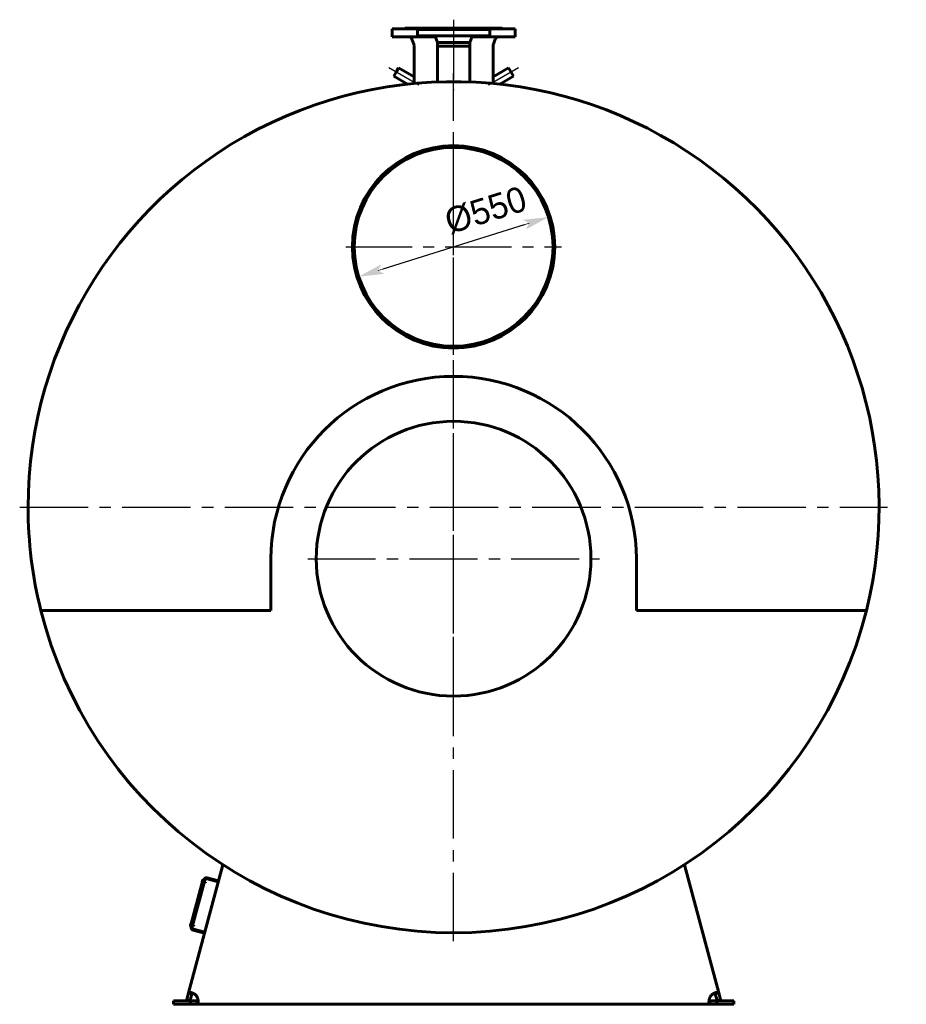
# Model space of a CAD drawing. Header units: millimetres. Extents: x 0 to 5566, y -164 to 841.
# Tile 5 of 6: x 3973 to 4219, y -135 to 137. Entities that reach past the tile are written whole.
import ezdxf

# ---------------------------------------------------------------- set-up
doc = ezdxf.new("R2010")
doc.units = ezdxf.units.MM
for name, pattern in [('CENTER2_per14_scale0.962380', [27.5, 18.333333, -3.055556, 3.055556, -3.055556]), ('CENTER2_per1b_scale0.985062', [28.148148, 18.765432, -3.127572, 3.127572, -3.127572]), ('CENTER2_per2_scale0.860941', [24.601403, 16.400935, -2.733489, 2.733489, -2.733489]), ('CENTER2_per53_scale0.992527', [28.361446, 18.907631, -3.151272, 3.151272, -3.151272]), ('CENTER2_per6_scale0.868122', [24.806573, 16.537715, -2.756286, 2.756286, -2.756286])]:
    doc.linetypes.add(name, pattern=pattern)
doc.styles.add('TextStyle_1', font='T-FLEX Type A.TTF', dxfattribs={"height": 7})
doc.dimstyles.new('DIM_ST_4', dxfattribs={"dimtxt": 7, "dimasz": 7, "dimexe": 0, "dimexo": 0, "dimgap": 1.75, "dimtad": 1, "dimlfac": 10, "dimrnd": 0.01, "dimdsep": 46, "dimtxsty": 'TextStyle_1', "dimblk": 'Arrow_3_C7_Status', "dimcen": 0.09, "dimclrd": 7, "dimclre": 7, "dimclrt": 7, "dimazin": 0, "dimtfac": 1, "dimtdec": 0, "dimtmove": 0, "dimatfit": 0, "dimldrblk": 'NONE', "dimfxl": 1, "dimtvp": 1, "dimtolj": 1, "dimarcsym": 0})

# ---------------------------------------------------------------- blocks, each defined once
blk = doc.blocks.new('Arrow_3_C7_Status')
at = {"color": 7, "linetype": 'Continuous', "lineweight": 0}
blk.add_line((-1, 0), (-0.8, 0), dxfattribs=at)
at = {"color": 7}
blk.add_solid([(-1, -0.2), (0, 0), (-0.8, 0), (-1, 0.2)], dxfattribs=at)
blk = doc.blocks.new('*D12')
at = {"color": 7, "lineweight": -2}
blk.add_line((19.56, 80.63), (-19.56, 68.37), dxfattribs=at)
at = {"layer": 'Defpoints', "color": 0}
for p in [(26.24, 82.73), (-19.56, 68.37)]:
    blk.add_point(p, dxfattribs=at)
at = {"color": 7, "lineweight": -2, "xscale": 7, "yscale": 7, "zscale": 7}
for p, rotation in [((26.24, 82.73), 17.41051197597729), ((-26.24, 66.27), 197.4105119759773)]:
    blk.add_blockref('Arrow_3_C7_Status', p, dxfattribs=dict(at, rotation=rotation))
at = {"color": 7, "insert": (8.88, 84.62), "char_height": 7, "attachment_point": 5, "rotation": 17.4105, "style": 'TextStyle_1'}
blk.add_mtext('\\A1;%%c550{\\H0.5x;\\S^ ;} ', dxfattribs=at)
blk = doc.blocks.new('_None')
blk = doc.blocks.new('Проекция_13')
at = {"color": 7, "linetype": 'CENTER2_per6_scale0.868122', "lineweight": 25}
blk.add_line((0, 137.3333), (0, 117.7827), dxfattribs=at)
at = {"color": 7, "linetype": 'Continuous', "lineweight": 60}
for p, q in [((-17, 134.8), (-6.9086, 134.8)), ((-17, 134.8), (-17, 132.6)), ((-13.4, 135), (-6.9, 135)), ((-10, 134.6), (-10, 132.9)), ((-9.2388, 134.6), (-10, 134.6)), ((10, 134.6), (-9.2388, 134.6)), ((-7.05, 134.7), (-7.05, 134.6)), ((-7.05, 134.7), (7.05, 134.7)), ((-6.9, 135), (6.9, 135)), ((-6.9, 135), (-6.9, 134.85)), ((6.9, 135), (13.4, 135)), ((6.9, 134.85), (6.9, 135)), ((6.9086, 134.8), (17, 134.8)), ((7.05, 134.6), (7.05, 134.7)), ((10, 132.9), (10, 134.6)), ((17, 132.6), (17, 134.8)), ((-17, 132.6), (-5.0976, 132.6)), ((-11.5114, 131.9399), (-11.0145, 130.5647)), ((-9.2388, 132.9), (-10, 132.9)), ((10, 132.9), (-9.2388, 132.9)), ((-5.0482, 132.4987), (-4.445, 131)), ((-4.445, 131), (-4.445, 130)), ((-4.445, 131), (4.445, 131)), ((4.445, 131), (5.0482, 132.4987)), ((4.445, 130), (4.445, 131)), ((5.0976, 132.6), (17, 132.6)), ((11.0145, 130.5647), (11.5114, 131.9399)), ((-10.955, 130.2249), (-10.955, 119.6891)), ((4.445, 130), (-4.445, 130)), ((-4.445, 130), (-4.445, 120.1161)), ((-4.445, 130), (4.445, 130)), ((4.445, 120.1161), (4.445, 130)), ((10.955, 119.6891), (10.955, 130.2249)), ((-15.8911, 122.8499), (-16.5661, 121.6807)), ((-15.2161, 124.019), (-15.8911, 122.8499)), ((-10.955, 121.5588), (-15.2161, 124.019)), ((15.2161, 124.019), (10.955, 121.5588)), ((16.5661, 121.6807), (15.2161, 124.019)), ((-16.5661, 121.6807), (-12.7935, 119.5026)), ((12.7935, 119.5026), (16.5661, 121.6807)), ((28, 74.4976), (28, 74.5024)), ((-50.55, -11.75), (-50.55, -26.1)), ((50.55, -26.1), (50.55, -11.75)), ((-50.55, -26.1), (-114.1724, -26.1)), ((114.1724, -26.1), (50.55, -26.1)), ((-73.3498, -131.8355), (-63.8487, -96.3769)), ((63.8487, -96.3769), (73.3498, -131.8355)), ((-69.3391, -100.64), (-72.7555, -113.3902)), ((-72.5882, -113.5386), (-69.1201, -100.5952)), ((-72.5624, -113.442), (-69.1459, -100.6918)), ((-72.2985, -113.6162), (-68.8303, -100.6728)), ((-69.5982, -101.259), (-69.461, -100.7471)), ((-69.3585, -100.7124), (-69.3875, -100.7047)), ((-69.1459, -100.6918), (-69.3391, -100.64)), ((-68.2179, -100.3193), (-65.127, -101.1475)), ((-68.1403, -100.0295), (-65.0493, -100.8577)), ((-69.5558, -101.3325), (-69.5268, -101.3403)), ((-69.0011, -101.3103), (-68.7113, -101.388)), ((-68.6285, -101.0789), (-68.9183, -101.0012)), ((-68.7113, -101.388), (-68.6285, -101.0789)), ((-72.8075, -113.2365), (-72.6704, -112.7246)), ((-72.7651, -113.31), (-72.7361, -113.3178)), ((-72.5624, -113.442), (-72.7555, -113.3902)), ((-72.5679, -112.6899), (-72.5969, -112.6822)), ((-72.2105, -113.2878), (-71.9207, -113.3654)), ((-71.8379, -113.0563), (-72.1276, -112.9787)), ((-68.8539, -115.0568), (-71.9449, -114.2286)), ((-71.9207, -113.3654), (-71.8379, -113.0563)), ((-68.9316, -115.3466), (-72.0226, -114.5184)), ((-73.8345, -133.6446), (-73.3498, -131.8355)), ((-72.3839, -132.0943), (-73.3498, -131.8355)), ((-72.8686, -133.9034), (-72.3839, -132.0943)), ((72.3839, -132.0943), (73.3498, -131.8355)), ((72.3839, -132.0943), (72.8686, -133.9034)), ((73.3498, -131.8355), (73.8345, -133.6446)), ((-77.5, -135), (-77.5, -134)), ((-77.5, -134), (-72.7945, -134)), ((-77.5, -135), (-72.7945, -135)), ((-72.8686, -133.9034), (-73.8345, -133.6446)), ((-72.7945, -134), (-72.7945, -135)), ((-72.7945, -134), (-70.9216, -134)), ((-72.7945, -135), (-70.9216, -135)), ((-70.9216, -134), (-70.9216, -135)), ((70.9216, -135), (-70.9216, -135)), ((70.9216, -134), (72.7945, -134)), ((70.9216, -134), (70.9216, -135)), ((70.9216, -135), (72.7945, -135)), ((72.7945, -134), (72.7945, -135)), ((77.5, -134), (72.7945, -134)), ((77.5, -135), (72.7945, -135)), ((72.8686, -133.9034), (73.8345, -133.6446)), ((77.5, -134), (77.5, -135))]:
    blk.add_line(p, q, dxfattribs=at)
at = {"color": 7, "linetype": 'CENTER2_per2_scale0.860941', "lineweight": 25}
for p, q in [((-9.6093, 119.223), (-17.9118, 124.0165)), ((17.9118, 124.0165), (9.6093, 119.223))]:
    blk.add_line(p, q, dxfattribs=at)
at = {"color": 7, "linetype": 'CENTER2_per53_scale0.992527', "lineweight": 25}
for p, q in [((0, -117.5333), (0, 122.5333)), ((-120.0333, 2.5), (120.0333, 2.5))]:
    blk.add_line(p, q, dxfattribs=at)
at = {"color": 7, "linetype": 'CENTER2_per14_scale0.962380', "lineweight": 25}
for p, q in [((0, 44.6667), (0, 104.3333)), ((-29.8333, 74.5), (29.8333, 74.5))]:
    blk.add_line(p, q, dxfattribs=at)
at = {"color": 7, "linetype": 'CENTER2_per1b_scale0.985062', "lineweight": 25}
for p, q in [((0, -52.0833), (0, 28.5833)), ((-40.3333, -11.75), (40.3333, -11.75))]:
    blk.add_line(p, q, dxfattribs=at)
at = {"color": 7, "lineweight": 60, "flags": 128}
for points in [[(-71.4179, -132.3531), (-71.5047, -132.29), (-71.5931, -132.2293), (-71.6824, -132.1712), (-71.7752, -132.1141), (-71.8684, -132.0599), (-71.9615, -132.0087), (-72.0511, -131.962), (-72.14, -131.9183), (-72.2278, -131.8776), (-72.3169, -131.8388), (-72.4041, -131.8034), (-72.489, -131.7714), (-72.5655, -131.7449), (-72.6397, -131.7215), (-72.711, -131.7013), (-72.7813, -131.6838), (-72.8483, -131.6699), (-72.9117, -131.6596), (-72.9688, -131.6531), (-73.0223, -131.6499), (-73.072, -131.6502), (-73.1192, -131.654), (-73.1622, -131.6616), (-73.2009, -131.6728), (-73.2373, -131.6888), (-73.2689, -131.709), (-73.2958, -131.7334), (-73.3186, -131.7629), (-73.3366, -131.797), (-73.3498, -131.8355)], [(-72.2175, -131.8824), (-72.2431, -131.8924), (-72.2703, -131.9082), (-72.2953, -131.9283), (-72.3175, -131.9523), (-72.3382, -131.9819), (-72.3559, -132.0153), (-72.3712, -132.0531), (-72.3839, -132.0943)], [(-70.9216, -135), (-70.883, -134.9975), (-70.8473, -134.9898), (-70.8143, -134.977), (-70.7832, -134.9582), (-70.7549, -134.9336), (-70.7295, -134.9034), (-70.7077, -134.8687), (-70.6884, -134.8286), (-70.6718, -134.7833), (-70.6574, -134.7312), (-70.6458, -134.6737), (-70.6369, -134.6111), (-70.6311, -134.5483), (-70.6277, -134.4814), (-70.6266, -134.4107), (-70.628, -134.3339), (-70.6319, -134.2534), (-70.6383, -134.1696), (-70.6468, -134.0864), (-70.6576, -134.0006), (-70.6707, -133.9125), (-70.6866, -133.8199), (-70.705, -133.7254), (-70.7259, -133.6296), (-70.7508, -133.527), (-70.7785, -133.4235), (-70.809, -133.3197), (-70.8434, -133.2126), (-70.881, -133.1058), (-70.9216, -133)], [(70.9216, -133), (70.883, -133.1002), (70.8473, -133.2012), (70.8143, -133.3026), (70.7832, -133.4069), (70.7549, -133.511), (70.7295, -133.6142), (70.7077, -133.7128), (70.6884, -133.8101), (70.6718, -133.9054), (70.6574, -134.0014), (70.6458, -134.0948), (70.6369, -134.1851), (70.6311, -134.2659), (70.6277, -134.3436), (70.6266, -134.4177), (70.628, -134.4902), (70.6319, -134.5585), (70.6383, -134.6223), (70.6468, -134.6792), (70.6576, -134.7317), (70.6707, -134.7797), (70.6866, -134.8242), (70.705, -134.8638), (70.7259, -134.8983), (70.7508, -134.9293), (70.7785, -134.9546), (70.809, -134.9743), (70.8434, -134.9887), (70.881, -134.9972), (70.9216, -135)], [(73.3498, -131.8355), (73.3374, -131.7989), (73.3207, -131.7663), (73.2998, -131.7378), (73.2735, -131.7126), (73.2425, -131.6917), (73.2067, -131.675), (73.1675, -131.6629), (73.1239, -131.6547), (73.0759, -131.6503), (73.0218, -131.6499), (72.9632, -131.6536), (72.9004, -131.6612), (72.8383, -131.6718), (72.7728, -131.6858), (72.7042, -131.7031), (72.6304, -131.7243), (72.5537, -131.7489), (72.4744, -131.7768), (72.3962, -131.8065), (72.3161, -131.8392), (72.2344, -131.8746), (72.1491, -131.914), (72.0626, -131.9562), (71.9754, -132.0012), (71.8828, -132.0518), (71.79, -132.1053), (71.6976, -132.1616), (71.6031, -132.2226), (71.5097, -132.2865), (71.4179, -132.3531)], [(72.3839, -132.0943), (72.3696, -132.0488), (72.3522, -132.0076), (72.3307, -131.9702), (72.3052, -131.9381), (72.2761, -131.9123), (72.2427, -131.8922), (72.2179, -131.8823)], [(-70.9216, -134), (-70.874, -133.998), (-70.8296, -133.9919), (-70.788, -133.9808), (-70.7503, -133.9644), (-70.7178, -133.943), (-70.6898, -133.916), (-70.6738, -133.8945)], [(70.6738, -133.8941), (70.6901, -133.9163), (70.7124, -133.9385), (70.7383, -133.9575), (70.7672, -133.9727), (70.8012, -133.985), (70.838, -133.9934), (70.8785, -133.9984), (70.9216, -134)]]:
    blk.add_lwpolyline(points, dxfattribs=at)
at = {"color": 7, "linetype": 'Continuous', "lineweight": 60}
for centre, radius in [((0, 74.5), 27.5), ((0, -11.75), 38)]:
    blk.add_circle(centre, radius, dxfattribs=at)
for centre, radius, start, end in [((-13.6, 135), 0.2, 270, 359.999993), ((-7.05, 134.85), 0.15, 270, 0), ((7.05, 134.85), 0.15, 179.999997, 270), ((13.6, 135), 0.2, 180, 270), ((-12.4519, 131.6), 1, 19.868013, 90), ((-5.7904, 132.2), 0.8, 21.924785, 61.044976), ((5.7904, 132.2), 0.8, 118.955024, 158.075215), ((12.4519, 131.6), 1, 90, 160.131987), ((-11.955, 130.2249), 1, 0.000001, 19.868013), ((11.955, 130.2249), 1, 160.131987, 179.999998), ((0, 2.5), 117.7, 345.936881, 180), ((0, 74.5), 28, 0.005, 359.995), ((0, -11.8711), 50.5501, 0.137308, 179.862692), ((0, 2.5), 117.7, 180, 194.063119), ((0, 2.5), 117.7, 194.063119, 345.936881), ((-69.4031, -100.7626), 0.06, 75, 165), ((-68.3473, -100.8022), 0.8, 75, 165), ((-68.3473, -100.8022), 0.5, 75, 165), ((-69.5402, -101.2746), 0.06, 165, 255), ((-72.7496, -113.252), 0.06, 165, 255), ((-72.6124, -112.7401), 0.06, 75, 165), ((-71.8155, -113.7456), 0.8, 165, 255), ((-71.8155, -113.7456), 0.5, 165, 255), ((-73.1266, -134.1781), 2.5, 28.114746, 46.885254), ((73.1266, -134.1781), 2.5, 133.114746, 151.885254)]:
    blk.add_arc(centre, radius, start, end, dxfattribs=at)
dim = blk.add_diameter_dim_2p(p1=(-26.2401, 66.2716), p2=(26.2401, 82.7284), text='<>{\\H0.5x;\\S^ ;} ', dimstyle='DIM_ST_4')
dim.commit()
dim.dimension.update_dxf_attribs({"geometry": '*D12', "text_midpoint": (10.4464, 79.6098), "dimtype": 163})

msp = doc.modelspace()

# ---------------------------------------------------------------- block references
msp.add_blockref('Проекция_13', (4093.402, 0))

doc.saveas('drawing.dxf')
